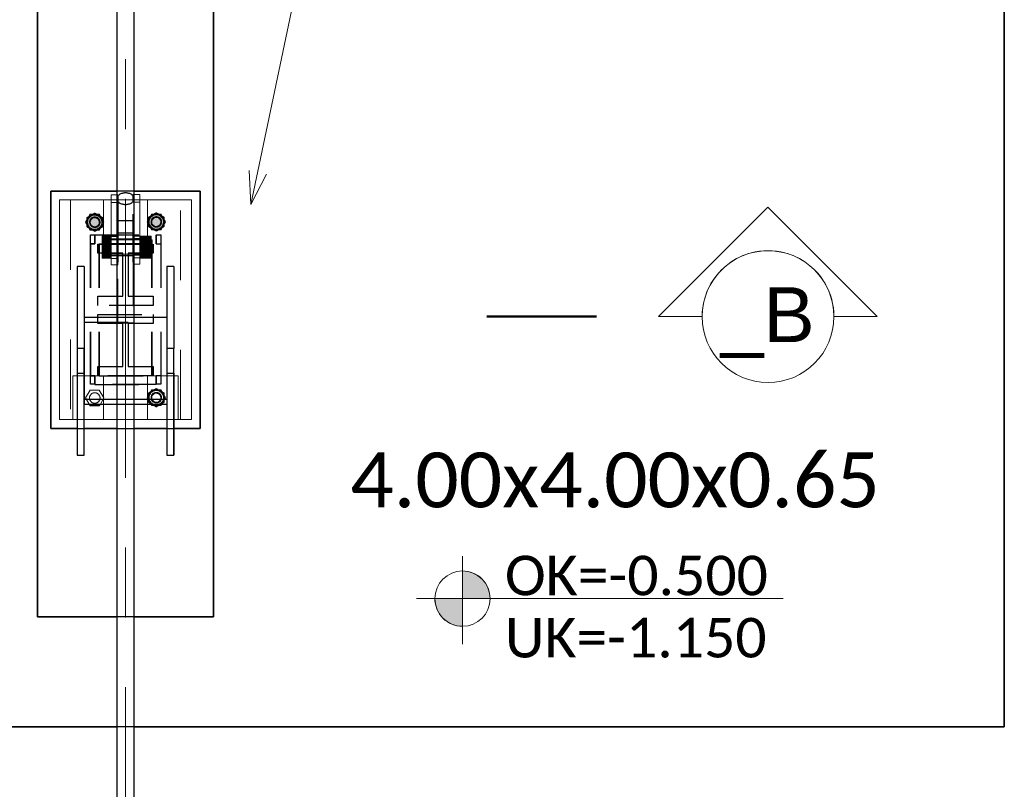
# Model space of a CAD drawing. Header units: metres. Extents: x -3 to 135, y -4 to 27.
# Tile 18 of 81: x 2.32 to 4.56, y 16.26 to 18.01. Entities that reach past the tile are written whole.
import ezdxf

# ---------------------------------------------------------------- set-up
doc = ezdxf.new("R2010")
doc.units = ezdxf.units.M
for name, pattern in [('Achse', [0.5, 0.25, -0.125, 0, -0.125]), ('Rasterlinie', [1.1112499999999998, 0.6349999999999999, -0.15875, 0.15875, -0.15875]), ('Strich', [0.3175, 0.15875, -0.15875]), ('Verdeckt', [0.15, 0.09999999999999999, -0.05])]:
    doc.linetypes.add(name, pattern=pattern)
for name, color, linetype, lineweight in [('_Verdeckte Linien_', 7, 'Strich', 18), ('G-ANNO-SYMB', 111, 'Continuous', 9), ('S-BEAM', 12, 'Continuous', 35), ('S-BEAM-HDLN', 1, 'Verdeckt', 25), ('S-COLS', 52, 'Continuous', 18), ('S-COLS-HDLN', 52, 'Verdeckt', 25), ('S-FNDN', 32, 'Continuous', 35), ('S-FNDN-HDLN', 4, 'Verdeckt', 25), ('S-FNDN-IDEN', 2, 'Continuous', 9), ('S-GRID', 1, 'Continuous', 9), ('Text', 250, 'Continuous', 9), ('Tragwerksverbindungen', 7, 'Continuous', 18)]:
    doc.layers.add(name, color=color, linetype=linetype, lineweight=lineweight)
doc.styles.add('Arial', font='arial.ttf', dxfattribs={"height": 0.1249999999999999})
doc.styles.add('Calibri_1', font='calibri.ttf', dxfattribs={"height": 0.125})
doc.styles.add('Calibri_3', font='calibri.ttf', dxfattribs={"height": 0.08999999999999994})

# ---------------------------------------------------------------- blocks, each defined once
blk = doc.blocks.new('SP-TV-Schraube_Mutter_001 - M24-V12-Fundamente Draufsicht')
at = {"layer": 'Tragwerksverbindungen', "linetype": 'Strich'}
blk.add_hatch(color=142, dxfattribs=at).paths.add_polyline_path([(2.503918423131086, 17.12961974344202), (2.506289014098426, 17.13372572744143), (2.480763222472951, 17.13372572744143), (2.483133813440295, 17.12961974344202)])
at = {"layer": '_Verdeckte Linien_'}
for p, q in [((2.483133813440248, 17.165619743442), (2.472741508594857, 17.14761974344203)), ((2.503918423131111, 17.165619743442), (2.483133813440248, 17.165619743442)), ((2.51431072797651, 17.14761974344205), (2.503918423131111, 17.165619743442)), ((2.472741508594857, 17.14761974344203), (2.480738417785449, 17.13376869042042)), ((2.506313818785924, 17.13376869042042), (2.51431072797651, 17.14761974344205))]:
    blk.add_line(p, q, dxfattribs=at)
for start, end in [(90, 269.9999999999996), (269.9999999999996, 90)]:
    blk.add_arc((2.493526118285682, 17.14761974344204), 0.01200000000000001, start, end, dxfattribs=at)
at = {"layer": 'Tragwerksverbindungen'}
for p, q in [((2.480763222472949, 17.13372572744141), (2.483133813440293, 17.12961974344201)), ((2.483133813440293, 17.12961974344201), (2.503918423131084, 17.12961974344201)), ((2.503918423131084, 17.12961974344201), (2.506289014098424, 17.13372572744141))]:
    blk.add_line(p, q, dxfattribs=at)
blk = doc.blocks.new('SP-TV-Schraube_Mutter_001 - M24-V13-Fundamente Draufsicht')
at = {"layer": 'Tragwerksverbindungen', "linetype": 'Strich'}
blk.add_hatch(color=142, dxfattribs=at).paths.add_polyline_path([(2.503918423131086, 17.52961974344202), (2.514310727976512, 17.54761974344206), (2.503918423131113, 17.56561974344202), (2.483133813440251, 17.56561974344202), (2.47274150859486, 17.54761974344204), (2.483133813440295, 17.52961974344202)])
at = {"layer": '_Verdeckte Linien_'}
for start, end in [(90, 269.9999999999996), (269.9999999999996, 90)]:
    blk.add_arc((2.493526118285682, 17.54761974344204), 0.01200000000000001, start, end, dxfattribs=at)
at = {"layer": 'Tragwerksverbindungen'}
for p, q in [((2.483133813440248, 17.565619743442), (2.472741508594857, 17.54761974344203)), ((2.472741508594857, 17.54761974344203), (2.483133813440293, 17.52961974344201)), ((2.503918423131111, 17.565619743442), (2.483133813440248, 17.565619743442)), ((2.51431072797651, 17.54761974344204), (2.503918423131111, 17.565619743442)), ((2.503918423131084, 17.52961974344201), (2.51431072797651, 17.54761974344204)), ((2.483133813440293, 17.52961974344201), (2.503918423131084, 17.52961974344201))]:
    blk.add_line(p, q, dxfattribs=at)
blk = doc.blocks.new('SP-TV-Mutter_001 - M24-1093895-Fundamente Draufsicht')
at = {"layer": '_Verdeckte Linien_'}
for centre, radius, start, end in [((0, 0), 0.01620000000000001, 359.9999999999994, 179.9999999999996), ((0, 0), 0.01620000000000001, 180.0000000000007, 359.9999999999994), ((0, 0), 0.01199999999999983, 2.289999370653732e-13, 180), ((0, 0), 0.01199999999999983, 180.0000000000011, 2.035554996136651e-13), ((-2.957745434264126e-20, 0), 0.01037600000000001, 6.679164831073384e-13, 179.9999999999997), ((-2.957745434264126e-20, 0), 0.01037600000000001, 179.9999999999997, 359.9999999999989)]:
    blk.add_arc(centre, radius, start, end, dxfattribs=at)
for points in [[(-0.02078460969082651, 8.036904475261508e-17), (-0.01902888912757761, 0.00304099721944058), (-0.01554111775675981, 0.009081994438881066), (-0.01210068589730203, 0.01504099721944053), (-0.01039230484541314, 0.018)], [(-0.01039230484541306, -0.01800000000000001), (-0.01210068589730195, -0.01504099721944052), (-0.01554111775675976, -0.009081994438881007), (-0.01902888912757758, -0.003040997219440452), (-0.0207846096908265, 8.411431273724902e-17)], [(-0.01039230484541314, 0.018), (-0.006975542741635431, 0.018), (-9.467902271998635e-05, 0.018), (0.00688086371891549, 0.018), (0.01039230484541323, 0.018)], [(0.01039230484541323, 0.018), (0.01210068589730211, 0.01504099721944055), (0.01554111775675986, 0.009081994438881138), (0.01902888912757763, 0.003040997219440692), (0.02078460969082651, 2.247160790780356e-16)], [(0.02078460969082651, 2.263023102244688e-16), (0.0190762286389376, -0.002959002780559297), (0.01563579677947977, -0.00891800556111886), (0.01214802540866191, -0.01495900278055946), (0.01039230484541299, -0.01800000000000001)], [(0.01039230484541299, -0.01800000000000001), (0.006975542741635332, -0.01800000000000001), (9.467902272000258e-05, -0.01800000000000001), (-0.006880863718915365, -0.01800000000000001), (-0.01039230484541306, -0.01800000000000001)]]:
    blk.add_open_spline(points, degree=3, dxfattribs=at)
blk = doc.blocks.new('Rundstahl Träger - RB 36-V14-Fundamente Draufsicht')
at = {"layer": 'S-BEAM', "lineweight": 25}
for p, q in [((2.543526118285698, 21.8057504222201), (2.543526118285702, 17.60123693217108)), ((2.583526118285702, 17.60123693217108), (2.583526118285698, 21.8057504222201))]:
    blk.add_line(p, q, dxfattribs=at)
at = {"layer": 'S-BEAM-HDLN'}
for major_axis, ratio, start_param, end_param in [((0.02000000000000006, 0), 0.6494464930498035, 0.01449183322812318, 3.127100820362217), ((-0.02000000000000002, 4.986045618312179e-16), 0.6494464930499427, 3.135269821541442e-13, 3.141592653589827)]:
    blk.add_ellipse((2.563526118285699, 17.60123693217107), major_axis=major_axis, ratio=ratio, start_param=start_param, end_param=end_param, dxfattribs=at)
blk = doc.blocks.new('Rundstahl Träger - RB 36-V15-Fundamente Draufsicht')
at = {"layer": 'S-BEAM', "lineweight": 25}
for p, q in [((2.543526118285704, 19.23292108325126), (2.543526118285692, 15.61392529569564)), ((2.583526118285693, 15.61392529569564), (2.583526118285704, 19.23292108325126))]:
    blk.add_line(p, q, dxfattribs=at)
for major_axis, ratio, start_param, end_param in [((0.01999999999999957, 0), 0.7505517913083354, 0.01259374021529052, 3.12899891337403), ((0.02000000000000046, 0), 0.7505517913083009, 3.141592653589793, 6.283185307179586)]:
    blk.add_ellipse((2.563526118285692, 15.61392529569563), major_axis=major_axis, ratio=ratio, start_param=start_param, end_param=end_param, dxfattribs=at)
at = {"layer": 'S-BEAM-HDLN'}
for major_axis, ratio, start_param, end_param in [((0.02000000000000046, 0), 0.7505517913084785, 0, 3.141592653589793), ((0.01999999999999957, 0), 0.7505517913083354, 3.154186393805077, 6.270591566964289)]:
    blk.add_ellipse((2.563526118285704, 19.23292108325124), major_axis=major_axis, ratio=ratio, start_param=start_param, end_param=end_param, dxfattribs=at)
blk = doc.blocks.new('Öse18 - Öse2-1128084-Fundamente Draufsicht')
at = {"layer": 'S-COLS'}
for p, q in [((2.531026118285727, 42.25421725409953), (2.531026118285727, 42.27162234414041)), ((2.531026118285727, 42.27162234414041), (2.54352611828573, 42.27162234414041)), ((2.531026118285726, 42.12711538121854), (2.531026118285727, 42.25421725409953)), ((2.54352611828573, 42.25421725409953), (2.531026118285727, 42.25421725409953)), ((2.531026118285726, 42.12711538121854), (2.531026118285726, 42.1127060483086)), ((2.531026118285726, 42.12711538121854), (2.54352611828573, 42.12711538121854)), ((2.531026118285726, 42.12687967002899), (2.531026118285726, 42.11325894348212)), ((2.531026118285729, 42.11270604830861), (2.543526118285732, 42.11270604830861))]:
    blk.add_line(p, q, dxfattribs=at)
at = {"layer": 'S-COLS-HDLN'}
for p, q in [((2.543575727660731, 42.27162234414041), (2.546026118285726, 42.27162234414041)), ((2.546026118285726, 42.27162234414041), (2.546026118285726, 42.25421725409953)), ((2.546026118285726, 42.25421725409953), (2.543575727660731, 42.25421725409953)), ((2.546026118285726, 42.25421725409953), (2.546026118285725, 42.12711538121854)), ((2.531026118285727, 42.17770090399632), (2.546026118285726, 42.17770090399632)), ((2.546026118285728, 42.17098159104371), (2.531026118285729, 42.17098159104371)), ((2.531026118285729, 42.13388159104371), (2.546026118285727, 42.13388159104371)), ((2.543575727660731, 42.12711538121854), (2.546026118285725, 42.12711538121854)), ((2.543575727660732, 42.11270604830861), (2.546026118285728, 42.11270604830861)), ((2.546026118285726, 42.1127060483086), (2.546026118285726, 42.12711538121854))]:
    blk.add_line(p, q, dxfattribs=at)
blk = doc.blocks.new('SP-TV-AP-Rechteck_002 - AP-Rechteck-V16-Fundamente Draufsicht')
at = {"layer": '_Verdeckte Linien_'}
for p, q in [((-0.09404960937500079, 0.25), (-0.1099503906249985, 0.25)), ((0.01995039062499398, 0.25), (-0.01995039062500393, 0.25)), ((0.1099503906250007, 0.25), (0.09404960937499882, 0.25)), ((-0.03245039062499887, -0.25), (0.0324503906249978, -0.25))]:
    blk.add_line(p, q, dxfattribs=at)
at = {"layer": 'Tragwerksverbindungen'}
for p, q in [((-0.1099999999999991, 0.25), (-0.15, 0.25)), ((-0.15, 0.25), (-0.15, -0.25)), ((-0.02000000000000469, 0.25), (-0.09400000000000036, 0.25)), ((0.09399999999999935, 0.25), (0.01999999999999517, 0.25)), ((0.15, 0.25), (0.1100000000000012, 0.25)), ((0.15, -0.25), (0.15, 0.25)), ((-0.15, -0.25), (-0.03249999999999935, -0.25)), ((0.03249999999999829, -0.25), (0.15, -0.25))]:
    blk.add_line(p, q, dxfattribs=at)
blk = doc.blocks.new('SP-TV-Schraube_Mutter_001 - M33-V17-Fundamente Draufsicht')
at = {"layer": 'Tragwerksverbindungen', "linetype": 'Strich'}
for points in [[(-0.02499999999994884, 7.363496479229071e-14), (1.082867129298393e-14, 7.363496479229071e-14), (1.082867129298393e-14, 0.02100000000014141), (-0.024999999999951, 0.02100000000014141)], [(1.082867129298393e-14, 7.363496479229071e-14), (0.02500000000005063, 7.363496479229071e-14), (0.02500000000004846, 0.02100000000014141), (1.082867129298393e-14, 0.02100000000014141)], [(-0.024999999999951, -0.09099999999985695), (1.082867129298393e-14, -0.09099999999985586), (1.082867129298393e-14, -0.06499999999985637), (-0.02499999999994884, -0.06499999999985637), (-0.024999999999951, -0.08510774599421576)], [(1.082867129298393e-14, -0.08510774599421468), (1.082867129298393e-14, -0.09099999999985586), (0.02500000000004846, -0.09099999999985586), (0.02500000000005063, -0.06499999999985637), (1.082867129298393e-14, -0.06499999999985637)], [(-0.01593777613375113, -0.09099999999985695), (-0.01593777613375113, -0.09315620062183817), (0.01593777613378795, -0.09315620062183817), (0.01593777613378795, -0.09099999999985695), (-0.01428941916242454, -0.09099999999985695)]]:
    blk.add_hatch(color=142, dxfattribs=at).paths.add_polyline_path(points)
at = {"layer": '_Verdeckte Linien_'}
for p, q in [((-0.01649999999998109, 7.255209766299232e-14), (-0.01649999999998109, -0.06499999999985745)), ((0.01650000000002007, -0.06499999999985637), (0.01650000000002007, 7.363496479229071e-14))]:
    blk.add_line(p, q, dxfattribs=at)
at = {"layer": 'Tragwerksverbindungen'}
for p, q in [((-0.02499999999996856, 0.02100000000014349), (-7.825406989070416e-15, 0.0210000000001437)), ((-0.02499999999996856, 0.02100000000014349), (-0.02499999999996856, 7.606718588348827e-14)), ((-7.825406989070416e-15, 7.626509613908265e-14), (-0.02499999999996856, 7.606550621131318e-14)), ((-7.825406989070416e-15, 0.0210000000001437), (0.02500000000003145, 0.02100000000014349)), ((-7.825406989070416e-15, 0.0210000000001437), (-7.825406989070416e-15, 7.626599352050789e-14)), ((0.02500000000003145, 7.606550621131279e-14), (-7.825406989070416e-15, 7.626509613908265e-14)), ((0.02500000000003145, 0.02100000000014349), (0.02500000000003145, 7.606718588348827e-14)), ((-0.02499999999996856, -0.06499999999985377), (-7.199374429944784e-15, -0.06499999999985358)), ((-0.02499999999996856, -0.06499999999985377), (-0.02499999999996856, -0.09099999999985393)), ((-7.199374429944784e-15, -0.06499999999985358), (0.02500000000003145, -0.06499999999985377)), ((-7.199374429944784e-15, -0.06499999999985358), (-7.199374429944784e-15, -0.09099999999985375)), ((0.02500000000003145, -0.06499999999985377), (0.02500000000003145, -0.09099999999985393)), ((-7.199374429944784e-15, -0.09099999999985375), (-0.02499999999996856, -0.09099999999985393)), ((-0.01649999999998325, -0.09099999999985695), (-0.01649999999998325, -0.09315620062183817)), ((-0.0165, -0.09315620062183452), (0.0165, -0.09315620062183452)), ((0.02500000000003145, -0.09099999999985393), (-7.199374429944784e-15, -0.09099999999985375)), ((0.01650000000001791, -0.09315620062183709), (0.01650000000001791, -0.09099999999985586))]:
    blk.add_line(p, q, dxfattribs=at)
blk = doc.blocks.new('Lasche richtig11 - Lasche richtig-1128181-Fundamente Draufsicht')
at = {"layer": 'S-COLS-HDLN'}
for p, q in [((2.58102611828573, 42.21302286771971), (2.54602611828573, 42.21302286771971)), ((2.546026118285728, 42.21302286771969), (2.546026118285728, 42.11859981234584)), ((2.581026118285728, 42.11859981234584), (2.581026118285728, 42.21302286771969)), ((2.546026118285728, 42.18496836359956), (2.581026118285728, 42.18496836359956)), ((2.58102611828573, 42.17094965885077), (2.54602611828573, 42.17094965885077)), ((2.54602611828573, 42.13384965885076), (2.58102611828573, 42.13384965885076)), ((2.546026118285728, 41.9805674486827), (2.546026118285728, 42.11859981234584)), ((2.581026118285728, 42.11859981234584), (2.581026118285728, 41.9805674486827)), ((2.581026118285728, 41.99258668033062), (2.546026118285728, 41.99258668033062)), ((2.546026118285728, 41.9805674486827), (2.581026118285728, 41.9805674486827))]:
    blk.add_line(p, q, dxfattribs=at)
blk = doc.blocks.new('Öse24 - Öse2-1128223-Fundamente Draufsicht')
at = {"layer": 'S-COLS'}
for p, q in [((2.583526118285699, 17.51199536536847), (2.596026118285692, 17.51199536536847)), ((2.596026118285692, 17.51199536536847), (2.596026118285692, 17.49451891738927)), ((2.596026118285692, 17.49451891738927), (2.583526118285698, 17.49451891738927)), ((2.596026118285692, 17.49451891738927), (2.596026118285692, 17.36768848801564)), ((2.583526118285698, 17.36768848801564), (2.596026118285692, 17.36768848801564)), ((2.596026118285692, 17.35327915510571), (2.596026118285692, 17.36768848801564)), ((2.596026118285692, 17.35383205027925), (2.596026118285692, 17.36745277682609)), ((2.5835261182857, 17.35327915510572), (2.596026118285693, 17.35327915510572))]:
    blk.add_line(p, q, dxfattribs=at)
at = {"layer": 'S-COLS-HDLN'}
for p, q in [((2.581026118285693, 17.49451891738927), (2.581026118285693, 17.51199536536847)), ((2.581026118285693, 17.51199536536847), (2.583476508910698, 17.51199536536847)), ((2.581026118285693, 17.36768848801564), (2.581026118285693, 17.49451891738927)), ((2.583476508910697, 17.49451891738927), (2.581026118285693, 17.49451891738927)), ((2.581026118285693, 17.41827401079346), (2.596026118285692, 17.41827401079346)), ((2.596026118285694, 17.41155469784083), (2.581026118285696, 17.41155469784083)), ((2.581026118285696, 17.37445469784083), (2.596026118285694, 17.37445469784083)), ((2.581026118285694, 17.36768848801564), (2.581026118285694, 17.35327915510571)), ((2.581026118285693, 17.36768848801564), (2.583476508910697, 17.36768848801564)), ((2.581026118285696, 17.35327915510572), (2.5834765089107, 17.35327915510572))]:
    blk.add_line(p, q, dxfattribs=at)
blk = doc.blocks.new('SP-TV-Schraube_Mutter_001 - M24-V18-Fundamente Draufsicht')
at = {"layer": 'Tragwerksverbindungen', "linetype": 'Strich'}
blk.add_hatch(color=142, dxfattribs=at).paths.add_polyline_path([(2.643918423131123, 17.53030521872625), (2.654310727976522, 17.54830521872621), (2.643918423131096, 17.56630521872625), (2.623133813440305, 17.56630521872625), (2.61274150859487, 17.54830521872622), (2.623133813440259, 17.53030521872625), (2.641240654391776, 17.53030521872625)])
at = {"layer": '_Verdeckte Linien_'}
for start, end in [(90, 269.9999999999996), (269.9999999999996, 90)]:
    blk.add_arc((2.633526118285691, 17.5483052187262), 0.01200000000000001, start, end, dxfattribs=at)
at = {"layer": 'Tragwerksverbindungen'}
for p, q in [((2.623133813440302, 17.56630521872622), (2.612741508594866, 17.5483052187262)), ((2.612741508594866, 17.5483052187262), (2.623133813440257, 17.53030521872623)), ((2.643918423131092, 17.56630521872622), (2.623133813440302, 17.56630521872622)), ((2.654310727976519, 17.54830521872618), (2.643918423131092, 17.56630521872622)), ((2.643918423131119, 17.53030521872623), (2.654310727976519, 17.54830521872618)), ((2.623133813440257, 17.53030521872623), (2.643918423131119, 17.53030521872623))]:
    blk.add_line(p, q, dxfattribs=at)
blk = doc.blocks.new('SP-TV-Schraube_Mutter_001 - M24-V19-Fundamente Draufsicht')
at = {"layer": 'Tragwerksverbindungen', "linetype": 'Strich'}
blk.add_hatch(color=142, dxfattribs=at).paths.add_polyline_path([(2.641240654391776, 17.13030521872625), (2.643918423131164, 17.13030521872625), (2.645893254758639, 17.13372572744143), (2.621158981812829, 17.13372572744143), (2.623133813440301, 17.13030521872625)])
at = {"layer": '_Verdeckte Linien_'}
for p, q in [((2.623133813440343, 17.16630521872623), (2.612741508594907, 17.14830521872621)), ((2.643918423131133, 17.16630521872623), (2.623133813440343, 17.16630521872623)), ((2.65431072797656, 17.14830521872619), (2.643918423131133, 17.16630521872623)), ((2.612741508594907, 17.14830521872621), (2.621134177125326, 17.13376869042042)), ((2.645918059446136, 17.13376869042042), (2.65431072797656, 17.14830521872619))]:
    blk.add_line(p, q, dxfattribs=at)
for start, end in [(90, 269.9999999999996), (269.9999999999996, 90)]:
    blk.add_arc((2.633526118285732, 17.1483052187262), 0.01200000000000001, start, end, dxfattribs=at)
at = {"layer": 'Tragwerksverbindungen'}
for p, q in [((2.621158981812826, 17.13372572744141), (2.623133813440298, 17.13030521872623)), ((2.623133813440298, 17.13030521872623), (2.643918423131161, 17.13030521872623)), ((2.643918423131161, 17.13030521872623), (2.645893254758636, 17.13372572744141))]:
    blk.add_line(p, q, dxfattribs=at)
blk = doc.blocks.new('SP-TV-Mutter_001 - M24-1128538-Fundamente Draufsicht')
at = {"layer": '_Verdeckte Linien_'}
for centre, radius, start, end in [((0, 0), 0.01620000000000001, 359.9999999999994, 179.9999999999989), ((0, 0), 0.01620000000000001, 180, 359.9999999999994), ((0, 0), 0.01199999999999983, 2.289999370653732e-13, 179.9999999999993), ((0, 0), 0.01199999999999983, 180.0000000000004, 2.035554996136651e-13), ((-2.957745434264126e-20, 0), 0.01037600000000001, 3.244165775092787e-13, 179.9999999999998), ((-2.957745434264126e-20, 0), 0.01037600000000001, 179.9999999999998, 359.9999999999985)]:
    blk.add_arc(centre, radius, start, end, dxfattribs=at)
for points in [[(-0.0207846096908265, -8.459899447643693e-17), (-0.01902888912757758, 0.003040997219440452), (-0.01554111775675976, 0.00908199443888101), (-0.01210068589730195, 0.01504099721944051), (-0.01039230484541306, 0.01800000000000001)], [(-0.01039230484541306, 0.01800000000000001), (-0.006880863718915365, 0.01800000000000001), (9.467902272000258e-05, 0.01800000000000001), (0.006975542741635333, 0.01800000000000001), (0.01039230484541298, 0.01800000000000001)], [(0.01039230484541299, 0.01800000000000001), (0.01214802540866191, 0.01495900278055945), (0.01563579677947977, 0.00891800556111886), (0.0190762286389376, 0.002959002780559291), (0.02078460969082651, -2.260379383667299e-16)], [(-0.01039230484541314, -0.018), (-0.01210068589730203, -0.01504099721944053), (-0.01554111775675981, -0.009081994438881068), (-0.01902888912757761, -0.003040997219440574), (-0.02078460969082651, -8.076560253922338e-17)], [(0.01039230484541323, -0.018), (0.006880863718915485, -0.018), (-9.467902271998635e-05, -0.018), (-0.006975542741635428, -0.018), (-0.01039230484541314, -0.018)], [(0.02078460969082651, -2.263023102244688e-16), (0.01902888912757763, -0.003040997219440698), (0.01554111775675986, -0.009081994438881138), (0.0121006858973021, -0.01504099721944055), (0.01039230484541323, -0.018)]]:
    blk.add_open_spline(points, degree=3, dxfattribs=at)
blk = doc.blocks.new('SP-TV-AP-Rechteck_002 - AP-Rechteck-1128539-Fundamente Draufsicht')
at = {"layer": '_Verdeckte Linien_'}
for p, q in [((0.05, 0.05), (-0.05, 0.05)), ((-0.05, 0.05), (-0.05, -0.05)), ((0.05, -0.05), (0.05, 0.05)), ((-0.05, -0.05), (0.05, -0.05))]:
    blk.add_line(p, q, dxfattribs=at)
blk = doc.blocks.new('SP-TV-AP-Rechteck_002 - AP-Rechteck-1128540-Fundamente Draufsicht')
at = {"layer": '_Verdeckte Linien_'}
for p, q in [((0.125, 0.25), (-0.125, 0.25)), ((-0.125, 0.25), (-0.125, -0.25)), ((0.125, -0.25), (0.125, 0.25)), ((-0.125, -0.25), (0.125, -0.25))]:
    blk.add_line(p, q, dxfattribs=at)
blk = doc.blocks.new('HEM Stütze - HEM 120-1164226-Fundamente Draufsicht')
at = {"layer": 'S-COLS-HDLN'}
for p, q in [((-0.06300000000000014, 0.07000000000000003), (0.06299999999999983, 0.07000000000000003)), ((-0.06300000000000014, 0.04900000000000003), (-0.06300000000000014, 0.07000000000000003)), ((0.06299999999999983, 0.07000000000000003), (0.06299999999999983, 0.04900000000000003)), ((-0.006250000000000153, 0.04900000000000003), (-0.06300000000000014, 0.04900000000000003)), ((-0.006250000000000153, -0.04899999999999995), (-0.006250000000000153, 0.04900000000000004)), ((0.006249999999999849, 0.04900000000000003), (0.006249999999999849, -0.04899999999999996)), ((0.06299999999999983, 0.04900000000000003), (0.006249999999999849, 0.04900000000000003)), ((-0.06300000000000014, -0.04899999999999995), (-0.006250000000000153, -0.04899999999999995)), ((-0.06300000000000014, -0.06999999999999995), (-0.06300000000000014, -0.04899999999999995)), ((0.006249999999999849, -0.04899999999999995), (0.06299999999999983, -0.04899999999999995)), ((0.06299999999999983, -0.04899999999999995), (0.06299999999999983, -0.06999999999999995)), ((0.06299999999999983, -0.06999999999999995), (-0.06300000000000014, -0.06999999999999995))]:
    blk.add_line(p, q, dxfattribs=at)
blk = doc.blocks.new('Schnitt - Name-110489-Fundamente Draufsicht')
at = {"layer": 'G-ANNO-SYMB'}
for p, q in [((-0.00772264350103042, 0.004977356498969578), (-0.0127, 1.057487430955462e-18)), ((-0.002745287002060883, -7.402412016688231e-18), (-0.00772264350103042, 0.004977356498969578)), ((-0.01073346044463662, 3.124708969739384e-18), (-0.0127, 3.124708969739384e-18)), ((-0.0127, 3.124708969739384e-18), (-0.01073346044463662, 3.124708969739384e-18)), ((-0.00473346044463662, -5.1828906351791e-18), (-0.00274528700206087, -5.1828906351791e-18)), ((-0.00473346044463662, -5.1828906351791e-18), (-0.002745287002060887, -5.1828906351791e-18))]:
    blk.add_line(p, q, dxfattribs=at)
for centre, radius, start, end in [((-0.00773346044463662, 5.474265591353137e-18), 0.003000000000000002, 359.9999999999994, 179.9999999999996), ((-0.00773346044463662, 5.768427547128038e-18), 0.002999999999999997, 2.162777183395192e-13, 180.0000000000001), ((-0.007733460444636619, 2.446485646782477e-17), 0.003000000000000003, 179.9999999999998, 359.9999999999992)]:
    blk.add_arc(centre, radius, start, end, dxfattribs=at)
blk = doc.blocks.new('SP-TX-Fundamentplatte-Typenname_HK-25_002 - 2_5-CAL _ HK-623316-Fundamente Draufsicht')
at = {"layer": 'S-FNDN-IDEN'}
h = blk.add_hatch(color=256, dxfattribs=at)
edge = h.paths.add_edge_path()
edge.add_line((-0.007056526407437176, -0.004365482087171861), (-0.007056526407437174, -0.003107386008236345))
edge.add_arc((-0.007056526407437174, -0.004365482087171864), 0.001258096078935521, -1.1368683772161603e-13, 90.0000000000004, ccw=False)
edge.add_line((-0.005798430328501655, -0.004365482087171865), (-0.007056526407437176, -0.004365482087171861))
h = blk.add_hatch(color=256, dxfattribs=at)
edge = h.paths.add_edge_path()
edge.add_line((-0.007056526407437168, -0.004365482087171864), (-0.007056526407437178, -0.00562357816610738))
edge.add_arc((-0.007056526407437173, -0.004365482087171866), 0.001258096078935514, 179.9999999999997, 269.9999999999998, ccw=False)
edge.add_line((-0.008314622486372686, -0.004365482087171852), (-0.007056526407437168, -0.004365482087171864))
for p, q in [((-0.007056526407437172, -0.002436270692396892), (-0.007056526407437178, -0.006436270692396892)), ((-0.007056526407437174, -0.003107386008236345), (-0.007056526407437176, -0.004365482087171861)), ((-0.009150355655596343, -0.004365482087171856), (0.007532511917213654, -0.00436548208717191)), ((-0.007056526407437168, -0.004365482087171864), (-0.008314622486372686, -0.004365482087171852)), ((-0.007056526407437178, -0.00562357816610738), (-0.007056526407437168, -0.004365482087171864)), ((-0.007056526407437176, -0.004365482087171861), (-0.005798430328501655, -0.004365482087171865))]:
    blk.add_line(p, q, dxfattribs=at)
blk.add_circle((-0.007056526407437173, -0.004365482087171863), 0.00125809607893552, dxfattribs=at)
for centre, radius, start, end in [((-0.007056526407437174, -0.004365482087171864), 0.001258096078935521, 359.9999999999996, 90.00000000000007), ((-0.007056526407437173, -0.004365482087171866), 0.001258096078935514, 179.9999999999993, 269.9999999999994)]:
    blk.add_arc(centre, radius, start, end, dxfattribs=at)

msp = doc.modelspace()

# ---------------------------------------------------------------- linework, layer by layer
at = {"layer": 'G-ANNO-SYMB', "linetype": 'Achse', "lineweight": 50}
msp.add_line((3.385504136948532, 17.33284877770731), (3.639143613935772, 17.33284877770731), dxfattribs=at)
at = {"layer": 'S-BEAM', "lineweight": 25}
for p, q in [((2.469526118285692, 17.44686140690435), (2.453526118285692, 17.44686140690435)), ((2.453526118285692, 17.44686140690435), (2.453526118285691, 17.26033834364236)), ((2.469526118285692, 17.44686140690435), (2.469526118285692, 17.26033834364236)), ((2.673526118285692, 17.44686140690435), (2.657526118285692, 17.44686140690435)), ((2.657526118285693, 17.44686140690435), (2.657526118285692, 17.26033834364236)), ((2.673526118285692, 17.44686140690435), (2.673526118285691, 17.26033834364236)), ((2.543526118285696, 17.33073088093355), (2.469526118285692, 17.33073088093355)), ((2.469526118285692, 17.33073088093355), (2.469526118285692, 17.14420781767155)), ((2.657526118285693, 17.33073088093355), (2.583526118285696, 17.33073088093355)), ((2.657526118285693, 17.33073088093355), (2.657526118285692, 17.14420781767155)), ((2.469526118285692, 17.26033834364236), (2.453526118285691, 17.26033834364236)), ((2.453526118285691, 17.26033834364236), (2.453526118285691, 17.01759520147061)), ((2.469526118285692, 17.14420781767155), (2.469526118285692, 17.26033834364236)), ((2.673526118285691, 17.26033834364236), (2.657526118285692, 17.26033834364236)), ((2.657526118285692, 17.26033834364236), (2.657526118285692, 17.14420781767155)), ((2.67352611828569, 17.01759520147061), (2.673526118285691, 17.26033834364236)), ((2.453526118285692, 17.20411826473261), (2.453526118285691, 17.01759520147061)), ((2.673526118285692, 17.20411826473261), (2.67352611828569, 17.01759520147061)), ((2.543526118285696, 17.14420781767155), (2.469526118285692, 17.14420781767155)), ((2.657526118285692, 17.14420781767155), (2.583526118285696, 17.14420781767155)), ((2.469526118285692, 17.01759520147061), (2.469526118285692, 17.13372572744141)), ((2.469526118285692, 17.13372572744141), (2.543526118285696, 17.13372572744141)), ((2.469526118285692, 17.01759520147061), (2.469526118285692, 17.13372572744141)), ((2.583526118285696, 17.13372572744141), (2.657526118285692, 17.13372572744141)), ((2.657526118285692, 17.13372572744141), (2.657526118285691, 17.01759520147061)), ((2.657526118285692, 17.13372572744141), (2.657526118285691, 17.01759520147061)), ((2.453526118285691, 17.01759520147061), (2.469526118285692, 17.01759520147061)), ((2.657526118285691, 17.01759520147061), (2.67352611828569, 17.01759520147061))]:
    msp.add_line(p, q, dxfattribs=at)
at = {"layer": 'S-BEAM-HDLN'}
for p, q in [((2.583476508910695, 17.33073088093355), (2.543575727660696, 17.33073088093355)), ((2.469526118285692, 17.32024879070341), (2.657526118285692, 17.32024879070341)), ((2.453526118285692, 17.20411826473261), (2.469526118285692, 17.20411826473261)), ((2.657526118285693, 17.2041182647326), (2.673526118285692, 17.2041182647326)), ((2.469526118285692, 17.13377533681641), (2.469526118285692, 17.14415820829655)), ((2.469526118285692, 17.14415820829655), (2.469526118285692, 17.13372572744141)), ((2.583476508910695, 17.14420781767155), (2.543575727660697, 17.14420781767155)), ((2.657526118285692, 17.14415820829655), (2.657526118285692, 17.13372572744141)), ((2.657526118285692, 17.14415820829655), (2.657526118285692, 17.13377533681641)), ((2.543575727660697, 17.13372572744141), (2.583476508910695, 17.13372572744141))]:
    msp.add_line(p, q, dxfattribs=at)
at = {"layer": 'S-FNDN'}
for p, q in [((4.563526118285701, 20.39930521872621), (4.563526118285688, 16.39930521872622)), ((2.363526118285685, 16.64930521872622), (2.363526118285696, 20.14930521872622)), ((2.763526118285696, 20.14930521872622), (2.763526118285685, 16.64930521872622)), ((2.393526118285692, 17.61830521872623), (2.393526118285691, 17.07830521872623)), ((2.543526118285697, 17.61830521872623), (2.393526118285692, 17.61830521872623)), ((2.733526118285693, 17.61830521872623), (2.583526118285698, 17.61830521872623)), ((2.733526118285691, 17.07830521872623), (2.733526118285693, 17.61830521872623)), ((2.393526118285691, 17.07830521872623), (2.45352611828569, 17.07830521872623)), ((2.469526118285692, 17.07830521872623), (2.543526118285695, 17.07830521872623)), ((2.583526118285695, 17.07830521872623), (2.657526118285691, 17.07830521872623)), ((2.67352611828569, 17.07830521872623), (2.733526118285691, 17.07830521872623)), ((2.543526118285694, 16.64930521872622), (2.363526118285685, 16.64930521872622)), ((2.763526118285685, 16.64930521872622), (2.583526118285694, 16.64930521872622)), ((2.543526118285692, 16.39930521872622), (0.5635261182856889, 16.39930521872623)), ((4.563526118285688, 16.39930521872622), (2.583526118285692, 16.39930521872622))]:
    msp.add_line(p, q, dxfattribs=at)
at = {"layer": 'S-FNDN-HDLN'}
for p, q in [((2.583476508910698, 17.61830521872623), (2.543575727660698, 17.61830521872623)), ((2.483526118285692, 17.49830521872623), (2.483526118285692, 17.51906302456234)), ((2.483526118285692, 17.51906302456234), (2.493526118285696, 17.51906302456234)), ((2.493526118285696, 17.51906302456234), (2.633526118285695, 17.51906302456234)), ((2.493526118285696, 17.51830521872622), (2.493526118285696, 17.51906302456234)), ((2.493526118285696, 17.51906302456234), (2.633526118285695, 17.51906302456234)), ((2.493526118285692, 17.51830521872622), (2.493526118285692, 17.49830521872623)), ((2.493526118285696, 17.49830521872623), (2.493526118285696, 17.51825560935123)), ((2.633526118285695, 17.51906302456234), (2.643526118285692, 17.51906302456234)), ((2.633526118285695, 17.51906302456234), (2.633526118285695, 17.51830521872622)), ((2.633526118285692, 17.49830521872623), (2.633526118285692, 17.51830521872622)), ((2.633526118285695, 17.51825560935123), (2.633526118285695, 17.49830521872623)), ((2.643526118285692, 17.51906302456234), (2.643526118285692, 17.49830521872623)), ((2.483526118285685, 17.19830521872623), (2.483526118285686, 17.49830521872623)), ((2.483526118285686, 17.49830521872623), (2.493526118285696, 17.49830521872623)), ((2.483526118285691, 17.19830521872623), (2.483526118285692, 17.49830521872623)), ((2.493526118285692, 17.49830521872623), (2.483526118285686, 17.49830521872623)), ((2.483526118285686, 17.49830521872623), (2.483526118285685, 17.19830521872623)), ((2.503526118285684, 17.19830521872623), (2.503526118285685, 17.49830521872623)), ((2.503526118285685, 17.49830521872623), (2.623526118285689, 17.49830521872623)), ((2.623526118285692, 17.49830521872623), (2.503526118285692, 17.49830521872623)), ((2.503526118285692, 17.49830521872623), (2.503526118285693, 17.19830521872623)), ((2.623526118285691, 17.19830521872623), (2.623526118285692, 17.49830521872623)), ((2.623526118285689, 17.49830521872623), (2.623526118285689, 17.19830521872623)), ((2.633526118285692, 17.49830521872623), (2.643526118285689, 17.49830521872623)), ((2.643526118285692, 17.49830521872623), (2.643526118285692, 17.19830521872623)), ((2.643526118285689, 17.49830521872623), (2.643526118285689, 17.19830521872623)), ((2.493526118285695, 17.19830521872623), (2.483526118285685, 17.19830521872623)), ((2.483526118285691, 17.17906302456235), (2.483526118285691, 17.19830521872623)), ((2.483526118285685, 17.19830521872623), (2.493526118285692, 17.19830521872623)), ((2.493526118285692, 17.19830521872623), (2.493526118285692, 17.17906302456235)), ((2.493526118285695, 17.17906302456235), (2.493526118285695, 17.19830521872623)), ((2.623526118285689, 17.19830521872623), (2.503526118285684, 17.19830521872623)), ((2.503526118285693, 17.19830521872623), (2.623526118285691, 17.19830521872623)), ((2.633526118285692, 17.17906302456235), (2.633526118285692, 17.19830521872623)), ((2.633526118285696, 17.19830521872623), (2.633526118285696, 17.17906302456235)), ((2.643526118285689, 17.19830521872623), (2.633526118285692, 17.19830521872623)), ((2.643526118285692, 17.19830521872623), (2.643526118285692, 17.17906302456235)), ((2.493526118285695, 17.17906302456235), (2.483526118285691, 17.17906302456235)), ((2.493526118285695, 17.17830521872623), (2.493526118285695, 17.17906302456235)), ((2.493526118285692, 17.17906302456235), (2.493526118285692, 17.17830521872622)), ((2.493526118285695, 17.17830521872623), (2.493526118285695, 17.17906302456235)), ((2.633526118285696, 17.17830521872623), (2.493526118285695, 17.17830521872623)), ((2.493526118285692, 17.17830521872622), (2.633526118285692, 17.17830521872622)), ((2.633526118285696, 17.17830521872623), (2.493526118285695, 17.17830521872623)), ((2.643526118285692, 17.17906302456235), (2.633526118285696, 17.17906302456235)), ((2.633526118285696, 17.17906302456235), (2.633526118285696, 17.17830521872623)), ((2.633526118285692, 17.17830521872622), (2.633526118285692, 17.17906302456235)), ((2.633526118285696, 17.17906302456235), (2.633526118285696, 17.17830521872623)), ((2.453575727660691, 17.07830521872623), (2.469476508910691, 17.07830521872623)), ((2.543575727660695, 17.07830521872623), (2.583476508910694, 17.07830521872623)), ((2.657575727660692, 17.07830521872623), (2.67347650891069, 17.07830521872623)), ((2.583476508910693, 16.64930521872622), (2.543575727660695, 16.64930521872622)), ((2.583476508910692, 16.39930521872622), (2.543575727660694, 16.39930521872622))]:
    msp.add_line(p, q, dxfattribs=at)
at = {"layer": 'S-GRID', "linetype": 'Rasterlinie'}
msp.add_line((2.563526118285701, 25.37964771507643), (2.56352611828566, -0.02293294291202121), dxfattribs=at)
at = {"layer": 'Text'}
for q in [(3.282570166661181, 19.663132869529), (2.844684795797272, 17.6655691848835), (2.884027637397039, 17.65734920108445)]:
    msp.add_line((2.849017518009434, 17.58804445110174), q, dxfattribs=at)

# ---------------------------------------------------------------- block references
at = {"layer": '_Verdeckte Linien_'}
for name, p, rotation in [('SP-TV-AP-Rechteck_002 - AP-Rechteck-V16-Fundamente Draufsicht', (2.563526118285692, 17.34830521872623), 180), ('SP-TV-AP-Rechteck_002 - AP-Rechteck-1128540-Fundamente Draufsicht', (2.563526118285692, 17.34830521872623), 180), ('SP-TV-AP-Rechteck_002 - AP-Rechteck-1128539-Fundamente Draufsicht', (2.563526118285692, 17.54830521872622), 180), ('SP-TV-Mutter_001 - M24-1093895-Fundamente Draufsicht', (2.493526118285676, 17.547619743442), 270.0000000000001), ('SP-TV-Mutter_001 - M24-1093895-Fundamente Draufsicht', (2.493526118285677, 17.54761974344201), 270.0000000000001), ('SP-TV-Mutter_001 - M24-1128538-Fundamente Draufsicht', (2.633526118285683, 17.54830521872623), 89.99999999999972), ('SP-TV-Mutter_001 - M24-1128538-Fundamente Draufsicht', (2.633526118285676, 17.54830521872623), 89.99999999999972), ('SP-TV-Schraube_Mutter_001 - M33-V17-Fundamente Draufsicht', (2.531026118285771, 17.49106674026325), 89.99999999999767), ('SP-TV-AP-Rechteck_002 - AP-Rechteck-1128539-Fundamente Draufsicht', (2.493526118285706, 17.14830521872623), 180), ('SP-TV-AP-Rechteck_002 - AP-Rechteck-1128539-Fundamente Draufsicht', (2.563526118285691, 17.14830521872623), 180), ('SP-TV-AP-Rechteck_002 - AP-Rechteck-1128539-Fundamente Draufsicht', (2.633526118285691, 17.14830521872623), 180), ('SP-TV-Mutter_001 - M24-1128538-Fundamente Draufsicht', (2.633526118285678, 17.14830521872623), 89.99999999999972), ('SP-TV-Mutter_001 - M24-1128538-Fundamente Draufsicht', (2.633526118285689, 17.14830521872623), 89.99999999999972)]:
    msp.add_blockref(name, p, dxfattribs=dict(at, rotation=rotation))
for name in ['SP-TV-Schraube_Mutter_001 - M24-V13-Fundamente Draufsicht', 'SP-TV-Schraube_Mutter_001 - M24-V18-Fundamente Draufsicht', 'SP-TV-Schraube_Mutter_001 - M24-V12-Fundamente Draufsicht', 'SP-TV-Schraube_Mutter_001 - M24-V19-Fundamente Draufsicht']:
    msp.add_blockref(name, (0, 0), dxfattribs=at)
at = {"layer": 'G-ANNO-SYMB', "extrusion": (0, 0, -1), "xscale": 49.99999999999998, "yscale": 49.99999999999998, "zscale": 49.99999999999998}
msp.add_blockref('Schnitt - Name-110489-Fundamente Draufsicht', (-3.63914361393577, 17.3328487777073), dxfattribs=at)
at = {"layer": 'S-BEAM-HDLN'}
for name in ['Rundstahl Träger - RB 36-V14-Fundamente Draufsicht', 'Rundstahl Träger - RB 36-V15-Fundamente Draufsicht']:
    msp.add_blockref(name, (0, 0), dxfattribs=at)
at = {"layer": 'S-COLS-HDLN'}
for name, p in [('Öse18 - Öse2-1128084-Fundamente Draufsicht', (0, -24.66185579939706)), ('Öse24 - Öse2-1128223-Fundamente Draufsicht', (0, 0.09858859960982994)), ('Lasche richtig11 - Lasche richtig-1128181-Fundamente Draufsicht', (0, -24.66185579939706)), ('HEM Stütze - HEM 120-1164226-Fundamente Draufsicht', (2.563526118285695, 17.42800621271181)), ('HEM Stütze - HEM 120-1164226-Fundamente Draufsicht', (2.563526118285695, 17.26800621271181))]:
    msp.add_blockref(name, p, dxfattribs=at)
at = {"layer": 'S-FNDN-IDEN', "xscale": 49.99999999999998, "yscale": 49.99999999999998, "zscale": 49.99999999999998}
msp.add_blockref('SP-TX-Fundamentplatte-Typenname_HK-25_002 - 2_5-CAL _ HK-623316-Fundamente Draufsicht', (3.683245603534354, 16.90932335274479), dxfattribs=at)

# ---------------------------------------------------------------- texts
at = {"layer": 'G-ANNO-SYMB', "insert": (3.918382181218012, 17.39974105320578), "char_height": 0.1249999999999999, "width": 0.2565399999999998, "attachment_point": 1, "style": 'Arial'}
msp.add_mtext('_B', dxfattribs=at)
at = {"layer": 'S-FNDN-IDEN', "attachment_point": 1}
for s, insert, char_height, width, style in [('4.00x4.00x0.65', (3.075216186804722, 17.02364716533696), 0.1249999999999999, 1.471096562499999, 'Calibri_1'), ('OK=-0.500', (3.426975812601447, 16.78867388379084), 0.08999999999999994, 0.7335440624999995, 'Calibri_3'), ('UK=-1.150', (3.426975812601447, 16.64713732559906), 0.08999999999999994, 0.7335440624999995, 'Calibri_3')]:
    msp.add_mtext(s, dxfattribs=dict(at, insert=insert, char_height=char_height, width=width, style=style))

doc.saveas('drawing.dxf')
